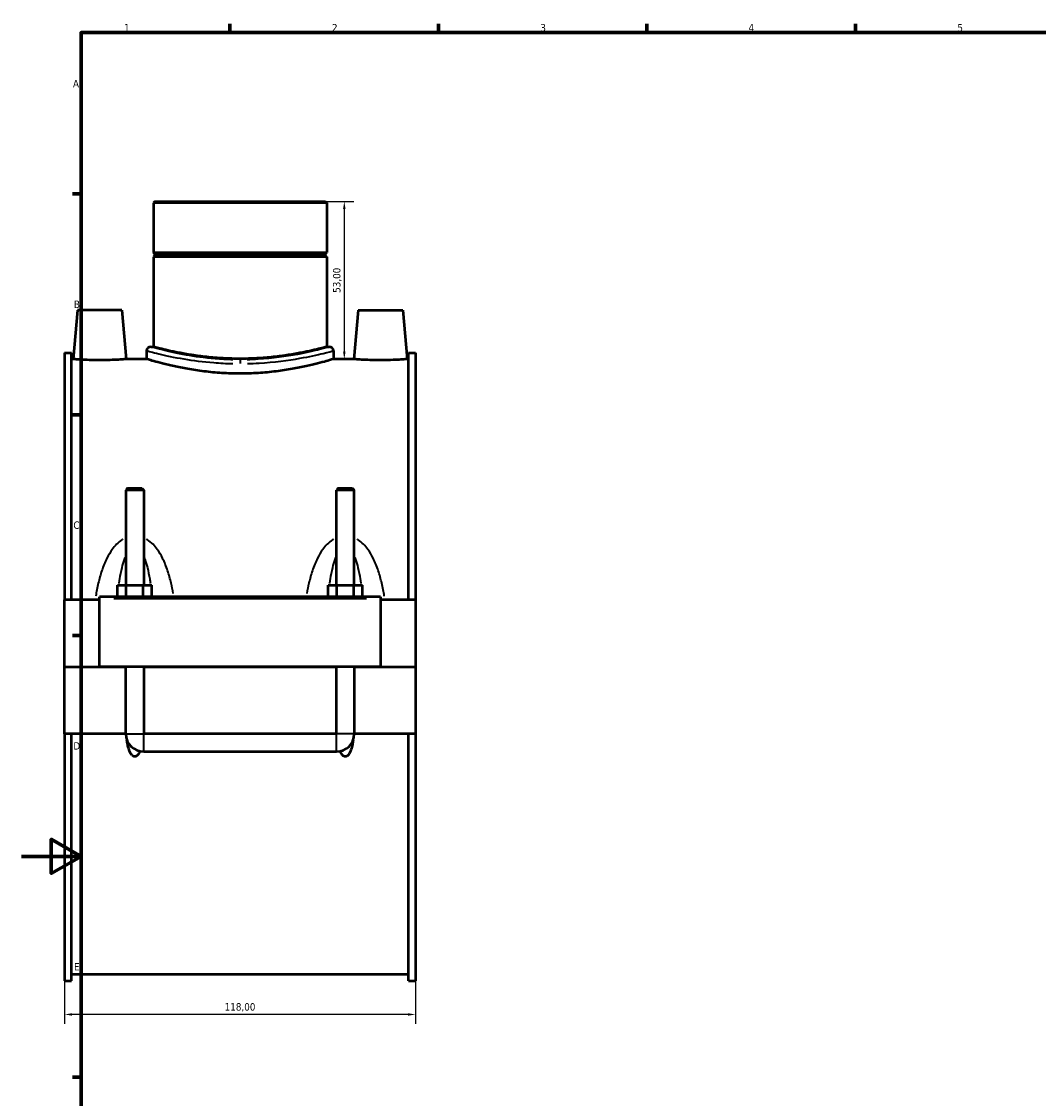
# Model space of a CAD drawing. Header units: millimetres. Extents: x 0 to 1075, y -188 to 1281.
# Tile 2 of 8: x 0 to 342, y 216 to 578. Entities that reach past the tile are written whole.
import ezdxf

# ---------------------------------------------------------------- set-up
doc = ezdxf.new("R2010")
doc.units = ezdxf.units.MM
for name, color, linetype, lineweight in [('Border (ISO)', 7, 'Continuous', 70), ('Dimension (ISO)', 7, 'Continuous', 25), ('Visible (ISO)', 7, 'Continuous', 50), ('Visible Narrow (ISO)', 7, 'Continuous', 35)]:
    doc.layers.add(name, color=color, linetype=linetype, lineweight=lineweight)
doc.styles.add('Note Text (ISO)', font='tahoma.ttf')
doc.dimstyles.new('Default (ISO)', dxfattribs={"dimtxt": 2.5, "dimasz": 2.5, "dimexe": 3.175, "dimexo": 0, "dimgap": 0.762, "dimtad": 1, "dimrnd": 1e-08, "dimzin": 0, "dimtxsty": 'Note Text (ISO)', "dimcen": 0.09, "dimdle": 10, "dimclrd": 256, "dimclre": 256, "dimclrt": 256, "dimazin": 0, "dimtfac": 1.40208, "dimtmove": 0, "dimatfit": 3, "dimfxl": 1, "dimtolj": 1, "dimtzin": 0, "dimlwd": -1, "dimlwe": -1, "dimarcsym": 0})

# ---------------------------------------------------------------- blocks, each defined once
blk = doc.blocks.new('Borders Default Border')
at = {"layer": 'Border (ISO)'}
for p, q in [((70.08, 574), (70.08, 576.9)), ((140.17, 574), (140.17, 576.9)), ((210.25, 574), (210.25, 576.9)), ((280.33, 574), (280.33, 576.9)), ((20, 519.75), (17.1, 519.75)), ((20, 445.5), (17.1, 445.5)), ((20, 371.25), (17.1, 371.25)), ((20, 222.75), (17.1, 222.75))]:
    blk.add_line(p, q, dxfattribs=at)
at = {"layer": 'Border (ISO)', "flags": 128}
for points in [[(20, 20), (20, 574), (821, 574), (821, 20), (20, 20)], [(0, 297), (20, 297), (10, 302.77), (10, 291.23), (20, 297)]]:
    blk.add_lwpolyline(points, dxfattribs=at)
at = {"layer": 'Border (ISO)', "color": 232, "true_color": 0xca0064, "char_height": 2.5, "attachment_point": 7, "style": 'Note Text (ISO)'}
for s, insert in [('1', (34.48, 574.4)), ('2', (104.37, 574.4)), ('3', (174.43, 574.35)), ('4', (244.42, 574.4)), ('5', (314.64, 574.35)), ('A', (17.29, 555.62)), ('B', (17.59, 481.38)), ('C', (17.43, 407.08)), ('D', (17.43, 332.88)), ('E', (17.64, 258.63))]:
    blk.add_mtext(s, dxfattribs=dict(at, insert=insert))
blk = doc.blocks.new('*D12')
at = {"layer": 'Defpoints', "color": 0, "transparency": 16777216}
for p in [(73.46, 517.21), (108.28, 464.21), (108.51, 464.21)]:
    blk.add_point(p, dxfattribs=at)
at = {"layer": 'Dimension (ISO)', "transparency": 16777216}
for p, q in [((73.46, 517.21), (111.68, 517.21)), ((108.51, 514.71), (108.51, 466.71)), ((108.28, 464.21), (111.68, 464.21))]:
    blk.add_line(p, q, dxfattribs=at)
for points in [[(108.09, 514.71), (108.93, 514.71), (108.51, 517.21)], [(108.09, 466.71), (108.93, 466.71), (108.51, 464.21)]]:
    blk.add_solid(points, dxfattribs=at)
at = {"layer": 'Dimension (ISO)', "color": 232, "true_color": 0xca0064, "transparency": 16777216, "insert": (106.16, 490.71), "char_height": 2.5, "attachment_point": 5, "rotation": 90, "style": 'Note Text (ISO)'}
blk.add_mtext('\\A1;53,00', dxfattribs=at)
blk = doc.blocks.new('*D13')
at = {"layer": 'Defpoints', "color": 0, "transparency": 16777216}
for p in [(14.46, 360.66), (132.46, 360.76), (14.46, 243.83)]:
    blk.add_point(p, dxfattribs=at)
at = {"layer": 'Dimension (ISO)', "transparency": 16777216}
for p, q in [((14.46, 360.66), (14.46, 240.65)), ((132.46, 360.76), (132.46, 240.65)), ((129.96, 243.83), (16.96, 243.83))]:
    blk.add_line(p, q, dxfattribs=at)
for points in [[(16.96, 244.24), (16.96, 243.41), (14.46, 243.83)], [(129.96, 244.24), (129.96, 243.41), (132.46, 243.83)]]:
    blk.add_solid(points, dxfattribs=at)
at = {"layer": 'Dimension (ISO)', "color": 232, "true_color": 0xca0064, "transparency": 16777216, "insert": (73.46, 246.18), "char_height": 2.5, "attachment_point": 5, "style": 'Note Text (ISO)'}
blk.add_mtext('\\A1;118,00', dxfattribs=at)

msp = doc.modelspace()

# ---------------------------------------------------------------- linework, layer by layer
at = {"layer": 'Visible (ISO)'}
for p, q in [((44.758, 517.212), (44.309, 516.764)), ((102.608, 516.764), (44.309, 516.764)), ((44.309, 516.764), (44.309, 500.046)), ((44.758, 517.212), (102.159, 517.212)), ((102.159, 517.212), (102.608, 516.764)), ((102.608, 516.764), (102.608, 500.046)), ((44.309, 500.046), (102.608, 500.046)), ((44.809, 499.546), (44.309, 500.046)), ((102.108, 499.546), (102.608, 500.046)), ((44.809, 499.046), (44.309, 498.546)), ((102.608, 498.546), (44.309, 498.546)), ((44.309, 498.546), (44.309, 468.352)), ((44.809, 499.546), (102.108, 499.546)), ((44.809, 499.546), (44.809, 499.046)), ((102.108, 499.046), (44.809, 499.046)), ((102.108, 499.546), (102.108, 499.046)), ((102.108, 499.046), (102.608, 498.546)), ((102.608, 498.546), (102.608, 468.352)), ((18.759, 480.712), (17.315, 464.212)), ((33.759, 480.712), (18.759, 480.712)), ((33.759, 480.712), (35.202, 464.212)), ((113.159, 480.712), (111.715, 464.212)), ((113.159, 480.712), (128.159, 480.712)), ((128.159, 480.712), (129.602, 464.212)), ((43.412, 468.352), (44.309, 468.352)), ((102.608, 468.352), (103.505, 468.352)), ((14.459, 466.282), (14.459, 383.212)), ((14.459, 466.282), (16.819, 466.282)), ((16.819, 383.212), (16.819, 466.282)), ((17.315, 464.212), (16.819, 464.212)), ((42.067, 464.212), (35.202, 464.212)), ((42.067, 467.007), (42.067, 464.212)), ((104.85, 467.007), (104.85, 464.212)), ((111.715, 464.212), (104.85, 464.212)), ((130.099, 464.212), (129.602, 464.212)), ((130.099, 383.212), (130.099, 466.282)), ((130.099, 466.282), (132.459, 466.282)), ((132.459, 466.282), (132.459, 383.212)), ((35.659, 420.762), (35.059, 420.162)), ((41.059, 420.162), (35.059, 420.162)), ((35.059, 420.162), (35.059, 388.212)), ((35.659, 420.762), (40.459, 420.762)), ((40.459, 420.762), (41.059, 420.162)), ((41.059, 420.162), (41.059, 388.212)), ((106.459, 420.762), (105.859, 420.162)), ((111.859, 420.162), (105.859, 420.162)), ((105.859, 388.212), (105.859, 420.162)), ((106.459, 420.762), (111.259, 420.762)), ((111.259, 420.762), (111.859, 420.162)), ((111.859, 388.212), (111.859, 420.162)), ((32.285, 384.212), (32.285, 388.212)), ((32.285, 388.212), (35.172, 388.212)), ((35.172, 384.212), (35.172, 388.212)), ((35.172, 388.212), (40.945, 388.212)), ((40.945, 384.212), (40.945, 388.212)), ((40.945, 388.212), (43.832, 388.212)), ((43.832, 384.212), (43.832, 388.212)), ((103.085, 384.212), (103.085, 388.212)), ((103.085, 388.212), (105.972, 388.212)), ((105.972, 384.212), (105.972, 388.212)), ((105.972, 388.212), (111.745, 388.212)), ((111.745, 384.212), (111.745, 388.212)), ((111.745, 388.212), (114.632, 388.212)), ((114.632, 384.212), (114.632, 388.212)), ((26.259, 383.712), (26.259, 384.212)), ((120.659, 384.212), (26.259, 384.212)), ((120.659, 384.212), (120.659, 383.712)), ((26.259, 383.212), (14.459, 383.212)), ((14.459, 360.762), (14.459, 383.212)), ((26.259, 360.762), (26.259, 383.712)), ((120.659, 383.712), (120.659, 360.762)), ((132.459, 383.212), (120.659, 383.212)), ((132.459, 383.212), (132.459, 360.762)), ((14.459, 360.762), (26.259, 360.762)), ((14.459, 338.212), (14.459, 360.662)), ((35.059, 360.662), (14.459, 360.662)), ((120.659, 360.762), (26.259, 360.762)), ((35.059, 360.762), (35.059, 360.662)), ((35.059, 338.212), (35.059, 360.662)), ((41.059, 360.762), (41.059, 360.662)), ((105.859, 360.662), (41.059, 360.662)), ((41.059, 360.662), (41.059, 338.212)), ((105.859, 360.662), (105.859, 360.762)), ((105.859, 338.212), (105.859, 360.662)), ((111.859, 360.662), (111.859, 360.762)), ((132.459, 360.662), (111.859, 360.662)), ((111.859, 360.662), (111.859, 338.212)), ((120.659, 360.762), (132.459, 360.762)), ((132.459, 360.662), (132.459, 338.212)), ((35.059, 338.212), (14.459, 338.212)), ((14.459, 338.212), (14.459, 255.142)), ((16.819, 255.142), (16.819, 338.212)), ((105.859, 338.212), (41.059, 338.212)), ((132.459, 338.212), (111.859, 338.212)), ((130.099, 255.142), (130.099, 338.212)), ((132.459, 338.212), (132.459, 255.142)), ((41.059, 332.212), (105.859, 332.212)), ((130.099, 257.212), (16.819, 257.212)), ((14.459, 255.142), (16.819, 255.142)), ((130.099, 255.142), (132.459, 255.142))]:
    msp.add_line(p, q, dxfattribs=at)
for centre, radius, start, end in [((43.412, 467.007), 1.345, 90, 180), ((103.505, 467.007), 1.345, 0, 90), ((41.059, 338.212), 6, 180, 270), ((105.859, 338.212), 6, 270, 0)]:
    msp.add_arc(centre, radius, start, end, dxfattribs=at)
for points, knots in [([(102.608, 468.352), (102.608, 468.352), (102.431, 468.304), (101.689, 468.106), (101.124, 467.958), (99.633, 467.583), (98.707, 467.357), (96.57, 466.871), (95.359, 466.612), (92.781, 466.109), (91.325, 465.848), (88.151, 465.355), (86.433, 465.124), (82.845, 464.739), (80.972, 464.585), (77.199, 464.381), (75.299, 464.33), (71.618, 464.33), (69.719, 464.381), (65.945, 464.585), (64.072, 464.739), (60.484, 465.124), (58.767, 465.355), (55.592, 465.848), (54.136, 466.109), (51.558, 466.612), (50.347, 466.871), (48.21, 467.357), (47.284, 467.583), (45.794, 467.958), (45.229, 468.106), (44.486, 468.304), (44.309, 468.352), (44.309, 468.352)], [4.4159228, 4.4159228, 4.4159228, 4.4159228, 4.9678594, 4.9678594, 5.5197961, 5.5197961, 6.0717327, 6.0717327, 6.6236694, 6.6236694, 7.1757134, 7.1757134, 7.7277575, 7.7277575, 8.2798015, 8.2798015, 8.8318456, 8.8318456, 9.3838896, 9.3838896, 9.9359337, 9.9359337, 10.4879777, 10.4879777, 11.0400218, 11.0400218, 11.5919584, 11.5919584, 12.1438951, 12.1438951, 12.6958317, 12.6958317, 13.2477684, 13.2477684, 13.2477684, 13.2477684]), ([(26.259, 463.822), (25.132, 463.822), (23.932, 463.843), (21.726, 463.917), (20.72, 463.969), (19.135, 464.067), (18.448, 464.119), (17.539, 464.192), (17.315, 464.212), (17.315, 464.212)], [2.701741, 2.701741, 2.701741, 2.701741, 3.0396064, 3.0396064, 3.3774717, 3.3774717, 3.7150416, 3.7150416, 4.0526116, 4.0526116, 4.0526116, 4.0526116]), ([(35.202, 464.212), (35.202, 464.212), (34.978, 464.192), (34.069, 464.119), (33.382, 464.067), (31.797, 463.969), (30.791, 463.917), (28.585, 463.843), (27.385, 463.822), (26.259, 463.822)], [6.7543526, 6.7543526, 6.7543526, 6.7543526, 7.0919225, 7.0919225, 7.4294925, 7.4294925, 7.7673578, 7.7673578, 8.1052231, 8.1052231, 8.1052231, 8.1052231]), ([(73.459, 459.337), (71.474, 459.337), (69.426, 459.399), (65.36, 459.648), (63.342, 459.836), (59.479, 460.304), (57.631, 460.585), (54.215, 461.183), (52.648, 461.5), (49.875, 462.108), (48.572, 462.422), (46.272, 463.01), (45.274, 463.282), (43.668, 463.735), (43.059, 463.915), (42.258, 464.154), (42.067, 464.212), (42.067, 464.212)], [0, 0, 0, 0, 0.5954004, 0.5954004, 1.1908009, 1.1908009, 1.7862013, 1.7862013, 2.3816018, 2.3816018, 2.9768166, 2.9768166, 3.5720313, 3.5720313, 4.1672461, 4.1672461, 4.7624609, 4.7624609, 4.7624609, 4.7624609]), ([(104.85, 464.212), (104.85, 464.212), (104.659, 464.154), (103.858, 463.915), (103.249, 463.735), (101.643, 463.282), (100.646, 463.01), (98.345, 462.422), (97.042, 462.108), (94.269, 461.5), (92.702, 461.183), (89.286, 460.585), (87.438, 460.304), (83.575, 459.836), (81.557, 459.648), (77.491, 459.399), (75.443, 459.337), (73.459, 459.337)], [14.2873827, 14.2873827, 14.2873827, 14.2873827, 14.8825975, 14.8825975, 15.4778122, 15.4778122, 16.073027, 16.073027, 16.6682418, 16.6682418, 17.2636422, 17.2636422, 17.8590427, 17.8590427, 18.4544431, 18.4544431, 19.0498436, 19.0498436, 19.0498436, 19.0498436]), ([(120.659, 463.822), (119.532, 463.822), (118.332, 463.843), (116.126, 463.917), (115.12, 463.969), (113.535, 464.067), (112.848, 464.119), (111.939, 464.192), (111.715, 464.212), (111.715, 464.212)], [0, 0, 0, 0, 0.3378653, 0.3378653, 0.6757306, 0.6757306, 1.0133006, 1.0133006, 1.3508705, 1.3508705, 1.3508705, 1.3508705]), ([(129.602, 464.212), (129.602, 464.212), (129.378, 464.192), (128.469, 464.119), (127.782, 464.067), (126.197, 463.969), (125.191, 463.917), (122.985, 463.843), (121.785, 463.822), (120.659, 463.822)], [4.0526116, 4.0526116, 4.0526116, 4.0526116, 4.3901815, 4.3901815, 4.7277514, 4.7277514, 5.0656168, 5.0656168, 5.4034821, 5.4034821, 5.4034821, 5.4034821]), ([(39.775, 332.351), (39.592, 331.898), (39.371, 331.472), (38.953, 330.966), (38.801, 330.815), (38.541, 330.649), (38.449, 330.604), (38.257, 330.542), (38.158, 330.525), (37.959, 330.525), (37.86, 330.542), (37.669, 330.604), (37.576, 330.649), (37.316, 330.815), (37.164, 330.966), (36.654, 331.583), (36.394, 332.172), (35.966, 333.398), (35.809, 334.04), (35.593, 335.108), (35.511, 335.598), (35.442, 336.099)], [1.53711949, 1.53711949, 1.53711949, 1.53711949, 1.67909667, 1.67909667, 1.73903699, 1.73903699, 1.76900715, 1.76900715, 1.79897731, 1.79897731, 1.82894746, 1.82894746, 1.85891762, 1.85891762, 1.91885794, 1.91885794, 2.10542364, 2.10542364, 2.29198935, 2.29198935, 2.4428021, 2.4428021, 2.4428021, 2.4428021]), ([(111.475, 336.099), (111.406, 335.598), (111.324, 335.108), (111.108, 334.04), (110.951, 333.398), (110.523, 332.172), (110.263, 331.583), (109.753, 330.966), (109.601, 330.815), (109.341, 330.649), (109.249, 330.604), (109.057, 330.542), (108.958, 330.525), (108.759, 330.525), (108.66, 330.542), (108.469, 330.604), (108.376, 330.649), (108.116, 330.815), (107.964, 330.966), (107.546, 331.472), (107.325, 331.898), (107.142, 332.351)], [1.15515251, 1.15515251, 1.15515251, 1.15515251, 1.30596527, 1.30596527, 1.49253097, 1.49253097, 1.67909667, 1.67909667, 1.73903699, 1.73903699, 1.76900715, 1.76900715, 1.79897731, 1.79897731, 1.82894746, 1.82894746, 1.85891762, 1.85891762, 1.91885794, 1.91885794, 2.06083512, 2.06083512, 2.06083512, 2.06083512])]:
    msp.add_open_spline(points, degree=3, knots=knots, dxfattribs=at)
at = {"layer": 'Visible Narrow (ISO)'}
for p, q in [((73.459, 463.935), (73.459, 462.758)), ((30.979, 383.712), (115.939, 383.712)), ((35.095, 338.212), (41.022, 338.212)), ((41.059, 332.249), (41.059, 338.175)), ((105.859, 332.249), (105.859, 338.175)), ((111.822, 338.212), (105.895, 338.212))]:
    msp.add_line(p, q, dxfattribs=at)
for points, knots in [([(71.089, 463.991), (69.041, 464.039), (67.011, 464.15), (61.567, 464.603), (58.292, 465.059), (52.153, 466.142), (49.403, 466.779), (45.194, 467.835), (43.856, 468.225), (43.506, 468.326)], [9.7577878, 9.7577878, 9.7577878, 9.7577878, 10.3764691, 10.3764691, 11.4699127, 11.4699127, 12.7094449, 12.7094449, 14.0416995, 14.0416995, 14.0416995, 14.0416995]), ([(103.411, 468.326), (103.403, 468.323), (103.395, 468.321), (103.044, 468.221), (101.946, 467.903), (98.357, 466.981), (95.813, 466.371), (88.985, 465.086), (84.425, 464.442), (78.342, 464.073), (77.088, 464.02), (75.828, 463.991)], [24.0374786, 24.0374786, 24.0374786, 24.0374786, 24.0667791, 24.0667791, 25.2329227, 25.2329227, 26.4479795, 26.4479795, 27.9406931, 27.9406931, 28.3213833, 28.3213833, 28.3213833, 28.3213833]), ([(42.165, 466.981), (42.53, 466.881), (43.928, 466.496), (48.326, 465.453), (51.2, 464.825), (57.613, 463.755), (61.035, 463.305), (66.722, 462.857), (68.843, 462.748), (70.983, 462.7)], [-14.0416995, -14.0416995, -14.0416995, -14.0416995, -12.7094449, -12.7094449, -11.4699127, -11.4699127, -10.3764691, -10.3764691, -9.7577878, -9.7577878, -9.7577878, -9.7577878]), ([(75.934, 462.7), (77.251, 462.729), (78.561, 462.781), (84.916, 463.146), (89.681, 463.781), (96.814, 465.051), (99.471, 465.653), (103.221, 466.563), (104.368, 466.877), (104.736, 466.976), (104.744, 466.978), (104.752, 466.981)], [-28.3213833, -28.3213833, -28.3213833, -28.3213833, -27.9406931, -27.9406931, -26.4479795, -26.4479795, -25.2329227, -25.2329227, -24.0667791, -24.0667791, -24.0374786, -24.0374786, -24.0374786, -24.0374786]), ([(34.017, 403.606), (33.955, 403.568), (33.892, 403.529), (33.136, 403.046), (32.5, 402.514), (31.393, 401.394), (30.913, 400.817), (29.799, 399.287), (29.215, 398.294), (28.03, 395.925), (27.473, 394.522), (26.534, 391.699), (26.146, 390.281), (25.475, 387.397), (25.192, 385.931), (24.949, 384.451)], [-2.9572639, -2.9572639, -2.9572639, -2.9572639, -2.9352415, -2.9352415, -2.6878486, -2.6878486, -2.4641623, -2.4641623, -2.1244078, -2.1244078, -1.6849562, -1.6849562, -1.2625862, -1.2625862, -0.8397464, -0.8397464, -0.8397464, -0.8397464]), ([(51.007, 385.396), (50.802, 386.555), (50.57, 387.704), (49.971, 390.281), (49.583, 391.699), (48.644, 394.522), (48.087, 395.925), (46.902, 398.294), (46.318, 399.287), (45.204, 400.817), (44.724, 401.394), (43.617, 402.514), (42.981, 403.046), (42.211, 403.538), (42.136, 403.585), (42.059, 403.631)], [-5.8382495, -5.8382495, -5.8382495, -5.8382495, -5.5055874, -5.5055874, -5.0832173, -5.0832173, -4.6437657, -4.6437657, -4.3040112, -4.3040112, -4.080325, -4.080325, -3.832932, -3.832932, -3.8061634, -3.8061634, -3.8061634, -3.8061634]), ([(104.858, 403.631), (104.781, 403.585), (104.706, 403.538), (103.936, 403.046), (103.3, 402.514), (102.193, 401.394), (101.713, 400.817), (100.599, 399.287), (100.015, 398.294), (98.83, 395.925), (98.273, 394.522), (97.334, 391.699), (96.946, 390.281), (96.347, 387.704), (96.115, 386.555), (95.91, 385.396)], [-2.9620101, -2.9620101, -2.9620101, -2.9620101, -2.9352415, -2.9352415, -2.6878486, -2.6878486, -2.4641623, -2.4641623, -2.1244078, -2.1244078, -1.6849562, -1.6849562, -1.2625862, -1.2625862, -0.9299241, -0.9299241, -0.9299241, -0.9299241]), ([(121.968, 384.451), (121.725, 385.931), (121.442, 387.397), (120.771, 390.281), (120.383, 391.699), (119.444, 394.522), (118.887, 395.925), (117.702, 398.294), (117.118, 399.287), (116.004, 400.817), (115.524, 401.394), (114.417, 402.514), (113.781, 403.046), (113.025, 403.529), (112.962, 403.568), (112.9, 403.606)], [-5.9284271, -5.9284271, -5.9284271, -5.9284271, -5.5055874, -5.5055874, -5.0832173, -5.0832173, -4.6437657, -4.6437657, -4.3040112, -4.3040112, -4.080325, -4.080325, -3.832932, -3.832932, -3.8109096, -3.8109096, -3.8109096, -3.8109096]), ([(32.795, 388.745), (32.868, 389.257), (32.946, 389.765), (33.247, 391.582), (33.5, 392.863), (34.039, 395.026), (34.304, 395.932), (34.698, 397.019), (34.79, 397.259), (34.886, 397.491)], [1.5168452, 1.5168452, 1.5168452, 1.5168452, 1.6849562, 1.6849562, 2.1244078, 2.1244078, 2.4641623, 2.4641623, 2.5627497, 2.5627497, 2.5627497, 2.5627497]), ([(41.231, 397.491), (41.327, 397.259), (41.419, 397.019), (41.813, 395.932), (42.078, 395.026), (42.617, 392.863), (42.87, 391.582), (43.171, 389.765), (43.249, 389.257), (43.322, 388.745)], [4.2054239, 4.2054239, 4.2054239, 4.2054239, 4.3040112, 4.3040112, 4.6437657, 4.6437657, 5.0832173, 5.0832173, 5.2513284, 5.2513284, 5.2513284, 5.2513284]), ([(103.595, 388.745), (103.668, 389.257), (103.746, 389.765), (104.047, 391.582), (104.3, 392.863), (104.839, 395.026), (105.104, 395.932), (105.498, 397.019), (105.59, 397.259), (105.686, 397.491)], [1.5168452, 1.5168452, 1.5168452, 1.5168452, 1.6849562, 1.6849562, 2.1244078, 2.1244078, 2.4641623, 2.4641623, 2.5627497, 2.5627497, 2.5627497, 2.5627497]), ([(112.031, 397.491), (112.127, 397.259), (112.219, 397.019), (112.613, 395.932), (112.878, 395.026), (113.417, 392.863), (113.67, 391.582), (113.971, 389.765), (114.049, 389.257), (114.122, 388.745)], [4.2054239, 4.2054239, 4.2054239, 4.2054239, 4.3040112, 4.3040112, 4.6437657, 4.6437657, 5.0832173, 5.0832173, 5.2513284, 5.2513284, 5.2513284, 5.2513284])]:
    msp.add_open_spline(points, degree=3, knots=knots, dxfattribs=at)
for points in [[(32.263, 384.225), (32.27, 384.298), (32.277, 384.371), (32.284, 384.445)], [(43.833, 384.445), (43.84, 384.371), (43.848, 384.298), (43.855, 384.225)], [(103.063, 384.225), (103.07, 384.298), (103.077, 384.371), (103.084, 384.445)], [(114.633, 384.445), (114.64, 384.371), (114.648, 384.298), (114.655, 384.225)]]:
    msp.add_open_spline(points, degree=3, dxfattribs=at)

# ---------------------------------------------------------------- block references
msp.add_blockref('Borders Default Border', (0, 0))

# ---------------------------------------------------------------- dimensions: what is measured, and where the dimension line sits
at = {"layer": 'Dimension (ISO)'}
dim = msp.add_linear_dim(base=(108.51, 464.212), p1=(73.459, 517.212), p2=(108.283, 464.212), angle=90, dimstyle='Default (ISO)', dxfattribs=at)
dim.commit()
dim.dimension.update_dxf_attribs({"geometry": '*D12', "text_midpoint": (106.161, 490.712)})
dim = msp.add_linear_dim(base=(14.459, 243.828), p1=(132.459, 360.762), p2=(14.459, 360.662), dimstyle='Default (ISO)', dxfattribs=at)
dim.commit()
dim.dimension.update_dxf_attribs({"geometry": '*D13', "text_midpoint": (73.459, 246.179)})

doc.saveas('drawing.dxf')
